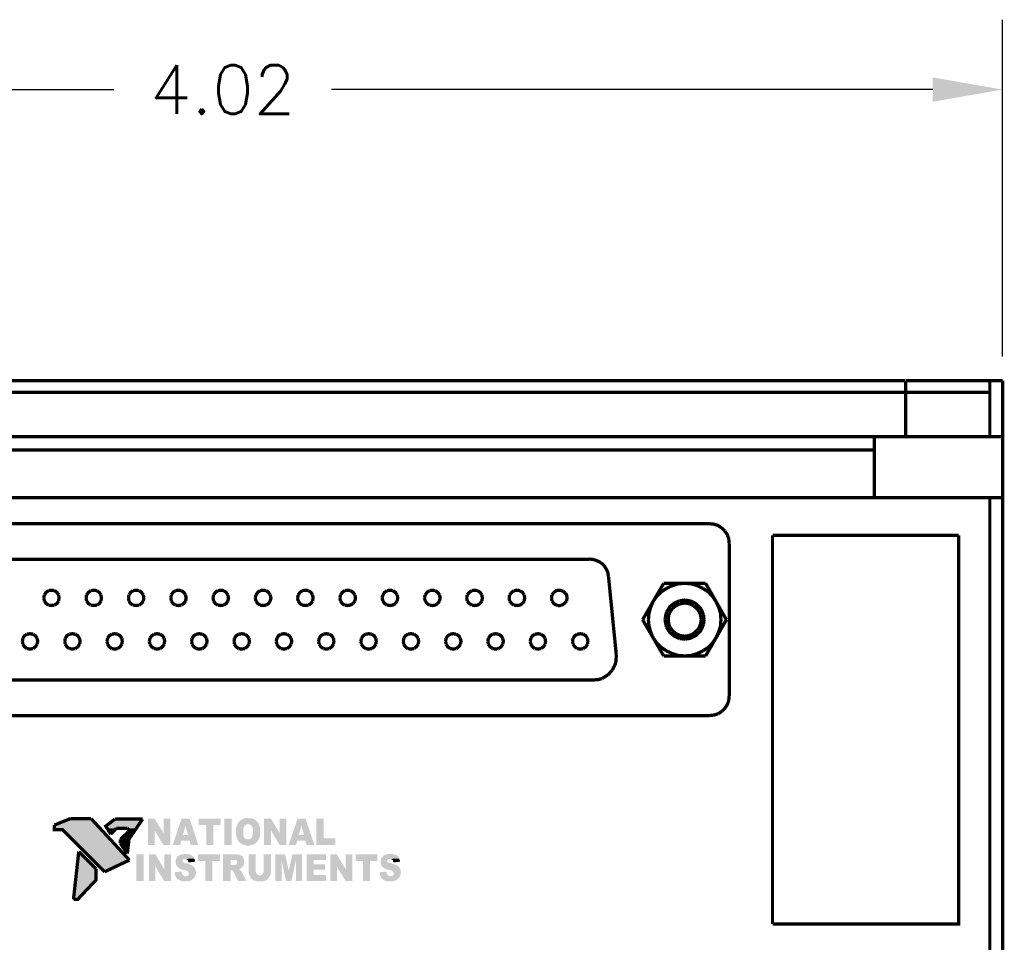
# Model space of a CAD drawing. Header units: inches. Extents: x -28.4 to 11.2, y 24.4 to 41.4.
# Tile 6 of 16: x -20.8 to -18.3, y 33.6 to 36. Entities that reach past the tile are written whole.
import ezdxf

# ---------------------------------------------------------------- set-up
doc = ezdxf.new("R2010")
doc.units = ezdxf.units.IN
doc.header["$LTSCALE"] = 1.87
doc.header["$MEASUREMENT"] = 0
doc.header["$PDMODE"] = 3
doc.header["$PDSIZE"] = 0.3125
doc.layers.get('0').update_dxf_attribs({"linetype": 'CONTINUOUS'})
doc.layers.get('Defpoints').update_dxf_attribs({"linetype": 'CONTINUOUS'})
doc.styles.add('SIMPLEX', font='SIMPLEX')
doc.dimstyles.new('DIMSTYLE_1$0', dxfattribs={"dimtxt": 0.125, "dimasz": 0.18, "dimexe": 0.18, "dimexo": 0.0625, "dimgap": 0.09, "dimtad": 0, "dimtih": 1, "dimtoh": 1, "dimzin": 4, "dimdsep": 46, "dimtxsty": 'SIMPLEX', "dimblk": '_FILLED', "dimcen": 0.09, "dimadec": 0, "dimazin": 0, "dimtp": 0.005, "dimtm": 0.005, "dimtfac": 1, "dimtofl": 0, "dimtmove": 0, "dimatfit": 3, "dimldrblk": '_FILLED', "dimfxl": 1, "dimtolj": 1, "dimtzin": 4, "dimarcsym": 0})

# ---------------------------------------------------------------- blocks, each defined once
blk = doc.blocks.new('_FILLED')
at = {"color": 0, "linetype": 'ByBlock'}
blk.add_solid([(0, 0), (-1, 0.1736), (-1, -0.1736)], dxfattribs=at)
blk = doc.blocks.new('*D4')
at = {"color": 0, "lineweight": -2, "transparency": 16777216}
for p, q in [((-22.3121, 35.1084), (-22.3121, 35.9759)), ((-18.2916, 35.1084), (-18.2916, 35.9759)), ((-22.1321, 35.7959), (-20.5823, 35.7959)), ((-18.4716, 35.7959), (-20.0214, 35.7959))]:
    blk.add_line(p, q, dxfattribs=at)
at = {"layer": 'Defpoints', "color": 0, "transparency": 16777216}
for p in [(-22.3121, 35.7959), (-22.3121, 35.0459), (-18.2916, 35.0459)]:
    blk.add_point(p, dxfattribs=at)
at = {"color": 0, "lineweight": -2, "transparency": 16777216, "xscale": 0.18, "yscale": 0.18, "zscale": 0.18, "rotation": 180}
blk.add_blockref('_FILLED', (-22.3121, 35.7959), dxfattribs=at)
at = {"color": 0, "lineweight": -2, "transparency": 16777216, "xscale": 0.18, "yscale": 0.18, "zscale": 0.18}
blk.add_blockref('_FILLED', (-18.2916, 35.7959), dxfattribs=at)
at = {"color": 0, "transparency": 16777216, "insert": (-20.3018, 35.7959), "char_height": 0.125, "attachment_point": 5, "style": 'SIMPLEX'}
blk.add_mtext('\\A1;4.02', dxfattribs=at)

msp = doc.modelspace()

# ---------------------------------------------------------------- hatches: boundary and pattern name
at = {"linetype": 'Continuous'}
for points in [[(-20.6259, 33.9015), (-20.7351, 33.9015), (-20.6943, 33.918), (-20.6259, 33.9015)], [(-20.6141, 33.8897), (-20.7351, 33.8897), (-20.7351, 33.9015), (-20.6141, 33.8897)], [(-20.6141, 33.8897), (-20.7351, 33.9015), (-20.6259, 33.9015), (-20.6141, 33.8897)], [(-20.6259, 33.9015), (-20.6943, 33.918), (-20.6406, 33.918), (-20.6259, 33.9015)], [(-20.5202, 33.8991), (-20.6023, 33.8991), (-20.5787, 33.9174), (-20.5202, 33.8991)], [(-20.5072, 33.9174), (-20.5202, 33.8991), (-20.5787, 33.9174), (-20.5072, 33.9174)], [(-20.4771, 33.8501), (-20.4937, 33.8501), (-20.4937, 33.918), (-20.4771, 33.918), (-20.4771, 33.8501)], [(-20.4541, 33.8501), (-20.4771, 33.8879), (-20.4771, 33.918), (-20.4541, 33.8808), (-20.4541, 33.8501)], [(-20.4364, 33.8501), (-20.4541, 33.8501), (-20.4541, 33.918), (-20.4364, 33.918), (-20.4364, 33.8501)], [(-20.3868, 33.8614), (-20.4081, 33.8614), (-20.411, 33.8501), (-20.4305, 33.8501), (-20.4075, 33.918), (-20.3868, 33.918), (-20.3974, 33.9003), (-20.404, 33.8761), (-20.3868, 33.8614)], [(-20.3644, 33.8501), (-20.3839, 33.8501), (-20.3868, 33.8614), (-20.404, 33.8761), (-20.391, 33.8761), (-20.3974, 33.9003), (-20.3868, 33.918), (-20.3644, 33.8501)], [(-20.3066, 33.9015), (-20.3255, 33.9015), (-20.3255, 33.8501), (-20.3437, 33.8501), (-20.3437, 33.9015), (-20.3632, 33.9015), (-20.3632, 33.918), (-20.3066, 33.918), (-20.3066, 33.9015)], [(-20.2788, 33.8501), (-20.2971, 33.8501), (-20.2971, 33.918), (-20.2788, 33.918), (-20.2788, 33.8501)], [(-20.2363, 33.8649), (-20.2635, 33.8643), (-20.2647, 33.8655), (-20.2647, 33.8673), (-20.2658, 33.8708), (-20.2676, 33.8779), (-20.267, 33.882), (-20.267, 33.8861), (-20.2676, 33.8897), (-20.2658, 33.898), (-20.2647, 33.9009), (-20.2635, 33.9033), (-20.2629, 33.9045), (-20.2369, 33.9039), (-20.2381, 33.9033), (-20.2399, 33.9033), (-20.2422, 33.9015), (-20.244, 33.9003), (-20.2452, 33.8997), (-20.2475, 33.8962), (-20.2487, 33.8915), (-20.2487, 33.8838), (-20.2487, 33.8791), (-20.2481, 33.8779), (-20.2481, 33.8755), (-20.2475, 33.8738), (-20.2475, 33.872), (-20.247, 33.8708), (-20.2452, 33.869), (-20.2446, 33.8678), (-20.2434, 33.8673), (-20.2416, 33.8655), (-20.2405, 33.8649), (-20.2363, 33.8649)], [(-20.205, 33.8808), (-20.2056, 33.8785), (-20.2056, 33.8738), (-20.2068, 33.869), (-20.2086, 33.8661), (-20.2086, 33.8649), (-20.2092, 33.8637), (-20.2104, 33.862), (-20.2115, 33.8602), (-20.2163, 33.8549), (-20.218, 33.8543), (-20.2192, 33.8531), (-20.2216, 33.8513), (-20.2251, 33.8507), (-20.2275, 33.8495), (-20.231, 33.8495), (-20.2334, 33.8484), (-20.2399, 33.8484), (-20.241, 33.8495), (-20.244, 33.8495), (-20.2493, 33.8507), (-20.2564, 33.8555), (-20.26, 33.859), (-20.2617, 33.8608), (-20.2623, 33.862), (-20.2629, 33.8643), (-20.2363, 33.8649), (-20.2328, 33.8649), (-20.2281, 33.8673), (-20.2275, 33.8684), (-20.2263, 33.8702), (-20.2257, 33.8714), (-20.2251, 33.8738), (-20.2245, 33.8755), (-20.2239, 33.8779), (-20.2239, 33.8808), (-20.2239, 33.8909), (-20.2251, 33.8962), (-20.2275, 33.8997), (-20.2292, 33.9015), (-20.2328, 33.9033), (-20.2363, 33.9039), (-20.2629, 33.9045), (-20.2611, 33.9092), (-20.2594, 33.9098), (-20.2546, 33.9145), (-20.2464, 33.9186), (-20.2399, 33.9198), (-20.2369, 33.9192), (-20.2328, 33.9192), (-20.2281, 33.9192), (-20.2204, 33.9163), (-20.2169, 33.9145), (-20.2157, 33.9127), (-20.2133, 33.9109), (-20.2115, 33.908), (-20.2104, 33.9068), (-20.2092, 33.9056), (-20.2086, 33.9033), (-20.208, 33.9015), (-20.208, 33.9003), (-20.2068, 33.8991), (-20.2062, 33.8968), (-20.2062, 33.8944), (-20.2056, 33.8932), (-20.2056, 33.8915), (-20.205, 33.8891), (-20.205, 33.8808)], [(-20.1773, 33.8501), (-20.195, 33.8501), (-20.195, 33.918), (-20.1773, 33.918), (-20.1773, 33.8501)], [(-20.1549, 33.8501), (-20.1773, 33.8879), (-20.1773, 33.918), (-20.1549, 33.8808), (-20.1549, 33.8501)], [(-20.1378, 33.8501), (-20.1549, 33.8501), (-20.1549, 33.918), (-20.1378, 33.918), (-20.1378, 33.8501)], [(-20.0882, 33.8614), (-20.1094, 33.8614), (-20.1124, 33.8501), (-20.1313, 33.8501), (-20.1088, 33.918), (-20.0882, 33.918), (-20.0988, 33.9003), (-20.1053, 33.8761), (-20.0882, 33.8614)], [(-20.0652, 33.8501), (-20.0853, 33.8501), (-20.0882, 33.8614), (-20.1053, 33.8761), (-20.0917, 33.8761), (-20.0988, 33.9003), (-20.0882, 33.918), (-20.0652, 33.8501)], [(-20.0115, 33.8501), (-20.0599, 33.8501), (-20.0599, 33.918), (-20.0416, 33.918), (-20.0416, 33.8673), (-20.0115, 33.8673), (-20.0115, 33.8501)], [(-20.5421, 33.8112), (-20.6353, 33.8112), (-20.7144, 33.8897), (-20.5421, 33.8112)], [(-20.5421, 33.8112), (-20.7144, 33.8897), (-20.6141, 33.8897), (-20.5421, 33.8112)], [(-20.5238, 33.8932), (-20.5987, 33.8932), (-20.6023, 33.8991), (-20.5238, 33.8932)], [(-20.5202, 33.8991), (-20.5238, 33.8932), (-20.6023, 33.8991), (-20.5202, 33.8991)], [(-20.5816, 33.8868), (-20.5952, 33.8868), (-20.5987, 33.8932), (-20.5816, 33.8868)], [(-20.5757, 33.8932), (-20.5816, 33.8868), (-20.5987, 33.8932), (-20.5757, 33.8932)], [(-20.5816, 33.8868), (-20.5899, 33.8785), (-20.5952, 33.8868), (-20.5816, 33.8868)], [(-20.5427, 33.8655), (-20.5633, 33.8655), (-20.5503, 33.8785), (-20.5427, 33.8655)], [(-20.5344, 33.8785), (-20.5503, 33.8785), (-20.5415, 33.8868), (-20.5344, 33.8785)], [(-20.5344, 33.8785), (-20.5427, 33.8655), (-20.5503, 33.8785), (-20.5344, 33.8785)], [(-20.5279, 33.8868), (-20.5415, 33.8868), (-20.5468, 33.8932), (-20.5279, 33.8868)], [(-20.5238, 33.8932), (-20.5279, 33.8868), (-20.5468, 33.8932), (-20.5238, 33.8932)], [(-20.5279, 33.8868), (-20.5344, 33.8785), (-20.5415, 33.8868), (-20.5279, 33.8868)], [(-20.5427, 33.8649), (-20.5645, 33.8649), (-20.5633, 33.8655), (-20.5427, 33.8649)], [(-20.5444, 33.8543), (-20.5645, 33.8543), (-20.5645, 33.8649), (-20.5444, 33.8543)], [(-20.5427, 33.8649), (-20.5444, 33.8543), (-20.5645, 33.8649), (-20.5427, 33.8649)], [(-20.5444, 33.8543), (-20.5468, 33.8283), (-20.5645, 33.8543), (-20.5444, 33.8543)], [(-20.5427, 33.8649), (-20.5633, 33.8655), (-20.5427, 33.8655), (-20.5427, 33.8649)], [(-20.6271, 33.7882), (-20.6772, 33.7882), (-20.6725, 33.833), (-20.6271, 33.7882)], [(-20.5055, 33.7575), (-20.5244, 33.7575), (-20.5244, 33.826), (-20.5055, 33.826), (-20.5055, 33.7575)], [(-20.4748, 33.7575), (-20.4919, 33.7575), (-20.4919, 33.826), (-20.4748, 33.826), (-20.4748, 33.7575)], [(-20.4524, 33.7575), (-20.4748, 33.7947), (-20.4748, 33.826), (-20.4524, 33.7876), (-20.4524, 33.7575)], [(-20.4347, 33.7575), (-20.4524, 33.7575), (-20.4524, 33.826), (-20.4347, 33.826), (-20.4347, 33.7575)], [(-20.3703, 33.7793), (-20.3715, 33.7722), (-20.3721, 33.7705), (-20.3727, 33.7687), (-20.3969, 33.7693), (-20.3951, 33.7699), (-20.3933, 33.7699), (-20.3922, 33.7705), (-20.3904, 33.7722), (-20.3886, 33.7764), (-20.3892, 33.7787), (-20.3904, 33.7817), (-20.3957, 33.784), (-20.3992, 33.7852), (-20.4063, 33.787), (-20.4099, 33.7882), (-20.4152, 33.7911), (-20.4163, 33.7929), (-20.4175, 33.7935), (-20.4205, 33.7964), (-20.4211, 33.7976), (-20.4217, 33.8), (-20.4222, 33.8012), (-20.4222, 33.8035), (-20.4228, 33.8047), (-20.4228, 33.8088), (-20.4222, 33.8106), (-20.4222, 33.8124), (-20.4217, 33.8141), (-20.4211, 33.8159), (-20.4193, 33.8183), (-20.4181, 33.8195), (-20.4175, 33.8212), (-20.4163, 33.8218), (-20.4146, 33.823), (-20.4128, 33.8236), (-20.411, 33.8248), (-20.4087, 33.826), (-20.4028, 33.8265), (-20.3998, 33.8265), (-20.3898, 33.8265), (-20.3886, 33.826), (-20.3862, 33.8254), (-20.3851, 33.8254), (-20.3821, 33.8236), (-20.3797, 33.8224), (-20.3786, 33.8212), (-20.378, 33.8195), (-20.3762, 33.8189), (-20.3756, 33.8177), (-20.375, 33.8153), (-20.3992, 33.8141), (-20.4028, 33.8141), (-20.4051, 33.8112), (-20.4051, 33.81), (-20.4051, 33.807), (-20.3998, 33.8035), (-20.3951, 33.8029), (-20.3922, 33.8018), (-20.3898, 33.8012), (-20.3886, 33.8006), (-20.3862, 33.8), (-20.3839, 33.7994), (-20.3815, 33.7976), (-20.3792, 33.7964), (-20.378, 33.7953), (-20.375, 33.7929), (-20.3721, 33.7876), (-20.3703, 33.7793)], [(-20.3089, 33.8088), (-20.3284, 33.8088), (-20.3284, 33.7575), (-20.3467, 33.7575), (-20.3467, 33.8088), (-20.3656, 33.8088), (-20.3656, 33.826), (-20.3089, 33.826), (-20.3089, 33.8088)], [(-20.247, 33.813), (-20.2735, 33.8118), (-20.2812, 33.8118), (-20.2812, 33.7982), (-20.2475, 33.7976), (-20.2511, 33.7929), (-20.2535, 33.7911), (-20.2582, 33.7882), (-20.26, 33.7876), (-20.2587, 33.787), (-20.257, 33.7864), (-20.2558, 33.7852), (-20.2812, 33.7852), (-20.2812, 33.7575), (-20.3007, 33.7575), (-20.3007, 33.826), (-20.2652, 33.826), (-20.2629, 33.8254), (-20.26, 33.8254), (-20.2587, 33.8248), (-20.2576, 33.8248), (-20.2517, 33.8218), (-20.2505, 33.8206), (-20.2493, 33.8189), (-20.2481, 33.8159), (-20.247, 33.813)], [(-20.208, 33.7722), (-20.2328, 33.7722), (-20.2334, 33.7734), (-20.2346, 33.7793), (-20.2346, 33.7852), (-20.2346, 33.826), (-20.2163, 33.826), (-20.2163, 33.7805), (-20.2151, 33.777), (-20.2127, 33.7746), (-20.2098, 33.7728), (-20.208, 33.7722)], [(-20.1773, 33.7793), (-20.1779, 33.777), (-20.1779, 33.7758), (-20.1785, 33.7734), (-20.1797, 33.7722), (-20.1802, 33.7699), (-20.1809, 33.7687), (-20.1826, 33.7675), (-20.1832, 33.7658), (-20.1862, 33.7628), (-20.1867, 33.7616), (-20.1879, 33.7598), (-20.1909, 33.7587), (-20.1944, 33.7575), (-20.1956, 33.7575), (-20.198, 33.7569), (-20.2015, 33.7569), (-20.211, 33.7563), (-20.2216, 33.7587), (-20.2281, 33.764), (-20.231, 33.7687), (-20.2316, 33.7705), (-20.2328, 33.7722), (-20.2062, 33.7722), (-20.2039, 33.7722), (-20.2009, 33.7734), (-20.1992, 33.7752), (-20.1974, 33.7775), (-20.1956, 33.7817), (-20.1956, 33.784), (-20.1956, 33.826), (-20.1773, 33.826), (-20.1773, 33.7793)], [(-20.1407, 33.826), (-20.1496, 33.81), (-20.1496, 33.7575), (-20.1655, 33.7575), (-20.1655, 33.826), (-20.1407, 33.826)], [(-20.1313, 33.784), (-20.1384, 33.7575), (-20.1496, 33.81), (-20.1407, 33.826), (-20.1313, 33.784)], [(-20.0976, 33.826), (-20.113, 33.81), (-20.1242, 33.7575), (-20.1384, 33.7575), (-20.1313, 33.784), (-20.1218, 33.826), (-20.0976, 33.826)], [(-20.0976, 33.7575), (-20.113, 33.7575), (-20.113, 33.81), (-20.0976, 33.826), (-20.0976, 33.7575)], [(-20.0351, 33.7575), (-20.0853, 33.7575), (-20.0853, 33.826), (-20.0357, 33.826), (-20.0357, 33.8112), (-20.067, 33.8112), (-20.067, 33.8006), (-20.038, 33.8006), (-20.038, 33.7864), (-20.067, 33.7864), (-20.067, 33.7728), (-20.0351, 33.7728), (-20.0351, 33.7575)], [(-20.0073, 33.7575), (-20.0245, 33.7575), (-20.0245, 33.826), (-20.0073, 33.826), (-20.0073, 33.7575)], [(-19.9849, 33.7575), (-20.0073, 33.7947), (-20.0073, 33.826), (-19.9849, 33.7876), (-19.9849, 33.7575)], [(-19.9672, 33.7575), (-19.9849, 33.7575), (-19.9849, 33.826), (-19.9672, 33.826), (-19.9672, 33.7575)], [(-19.9029, 33.8088), (-19.9218, 33.8088), (-19.9218, 33.7575), (-19.94, 33.7575), (-19.94, 33.8088), (-19.9589, 33.8088), (-19.9589, 33.826), (-19.9029, 33.826), (-19.9029, 33.8088)], [(-19.8421, 33.7775), (-19.8433, 33.7758), (-19.8433, 33.7746), (-19.8438, 33.7722), (-19.8444, 33.7705), (-19.845, 33.7687), (-19.8692, 33.7693), (-19.8675, 33.7699), (-19.8657, 33.7699), (-19.8645, 33.7705), (-19.8633, 33.7716), (-19.8615, 33.7734), (-19.861, 33.7758), (-19.861, 33.7775), (-19.8615, 33.7793), (-19.8627, 33.7811), (-19.8651, 33.7835), (-19.8722, 33.7858), (-19.8769, 33.7864), (-19.8834, 33.7893), (-19.8875, 33.7917), (-19.8893, 33.7935), (-19.891, 33.7947), (-19.8934, 33.7994), (-19.8946, 33.8047), (-19.8946, 33.81), (-19.8934, 33.8147), (-19.8905, 33.8195), (-19.8869, 33.823), (-19.8822, 33.8254), (-19.8763, 33.8265), (-19.8733, 33.8265), (-19.8615, 33.8265), (-19.8586, 33.8254), (-19.8574, 33.8254), (-19.8515, 33.8224), (-19.8509, 33.8212), (-19.8474, 33.8177), (-19.8468, 33.8153), (-19.8716, 33.8141), (-19.8751, 33.8141), (-19.8757, 33.8124), (-19.8775, 33.81), (-19.8769, 33.807), (-19.8757, 33.8053), (-19.8739, 33.8047), (-19.868, 33.8029), (-19.8657, 33.8029), (-19.8633, 33.8012), (-19.858, 33.8), (-19.8556, 33.7994), (-19.8539, 33.7976), (-19.8509, 33.7964), (-19.8498, 33.7953), (-19.848, 33.7941), (-19.8474, 33.7929), (-19.8462, 33.7911), (-19.8444, 33.7882), (-19.8438, 33.7864), (-19.8433, 33.7852), (-19.8433, 33.7829), (-19.8421, 33.7805), (-19.8421, 33.7775)], [(-20.5421, 33.8112), (-20.6058, 33.7817), (-20.6353, 33.8112), (-20.5421, 33.8112)], [(-20.3727, 33.807), (-20.3898, 33.8053), (-20.391, 33.81), (-20.3922, 33.8112), (-20.3939, 33.813), (-20.3957, 33.8141), (-20.3992, 33.8141), (-20.375, 33.8153), (-20.3745, 33.8141), (-20.3733, 33.8118), (-20.3727, 33.8106), (-20.3727, 33.807)], [(-20.2458, 33.8059), (-20.247, 33.7994), (-20.2475, 33.7976), (-20.2812, 33.7982), (-20.2735, 33.7982), (-20.2717, 33.7982), (-20.2688, 33.7988), (-20.2658, 33.8012), (-20.2647, 33.8035), (-20.2641, 33.8065), (-20.2647, 33.8083), (-20.2658, 33.8094), (-20.2664, 33.8106), (-20.2676, 33.8112), (-20.27, 33.8118), (-20.2723, 33.8118), (-20.2735, 33.8118), (-20.247, 33.813), (-20.2458, 33.8112), (-20.2458, 33.8088), (-20.2458, 33.8059)], [(-19.8444, 33.807), (-19.8621, 33.8053), (-19.8627, 33.8077), (-19.8627, 33.81), (-19.8663, 33.813), (-19.868, 33.8141), (-19.8716, 33.8141), (-19.8468, 33.8153), (-19.8462, 33.8141), (-19.8462, 33.8118), (-19.845, 33.8106), (-19.8444, 33.8083), (-19.8444, 33.807)], [(-20.6271, 33.7693), (-20.6796, 33.7693), (-20.6772, 33.7882), (-20.6271, 33.7693)], [(-20.6271, 33.7693), (-20.6772, 33.7882), (-20.6271, 33.7882), (-20.6271, 33.7693)], [(-20.3727, 33.7687), (-20.3733, 33.7675), (-20.375, 33.7658), (-20.3756, 33.7646), (-20.3774, 33.7634), (-20.3792, 33.7616), (-20.3815, 33.7598), (-20.3857, 33.7581), (-20.3868, 33.7575), (-20.3886, 33.7575), (-20.3904, 33.7569), (-20.4051, 33.7569), (-20.4075, 33.7575), (-20.4087, 33.7575), (-20.4134, 33.7598), (-20.4181, 33.7622), (-20.4193, 33.7646), (-20.4205, 33.7652), (-20.4217, 33.7675), (-20.4234, 33.771), (-20.4246, 33.7734), (-20.4246, 33.7758), (-20.4252, 33.7775), (-20.4252, 33.7799), (-20.4075, 33.7817), (-20.4075, 33.7793), (-20.4069, 33.777), (-20.4051, 33.7746), (-20.404, 33.7722), (-20.4028, 33.7716), (-20.3998, 33.7699), (-20.3986, 33.7699), (-20.3969, 33.7693), (-20.3727, 33.7687)], [(-20.241, 33.7575), (-20.2623, 33.7575), (-20.2723, 33.7787), (-20.2729, 33.7805), (-20.2747, 33.7823), (-20.2753, 33.7835), (-20.2765, 33.784), (-20.2788, 33.7852), (-20.2552, 33.7852), (-20.2535, 33.7829), (-20.2517, 33.7799), (-20.2505, 33.7775), (-20.2505, 33.777), (-20.241, 33.7575)], [(-19.845, 33.7687), (-19.8468, 33.7658), (-19.8515, 33.761), (-19.8545, 33.7593), (-19.8574, 33.7581), (-19.8592, 33.7575), (-19.861, 33.7575), (-19.8621, 33.7569), (-19.8769, 33.7569), (-19.881, 33.7575), (-19.8875, 33.7604), (-19.8923, 33.7652), (-19.8958, 33.7716), (-19.897, 33.7758), (-19.897, 33.7799), (-19.8798, 33.7817), (-19.8787, 33.777), (-19.8787, 33.7758), (-19.8769, 33.7746), (-19.8763, 33.7722), (-19.8722, 33.7699), (-19.8698, 33.7699), (-19.8692, 33.7693), (-19.845, 33.7687)], [(-20.6743, 33.7108), (-20.6861, 33.7108), (-20.6802, 33.761), (-20.6743, 33.7108)], [(-20.6271, 33.761), (-20.6802, 33.761), (-20.6796, 33.7693), (-20.6271, 33.761)], [(-20.6271, 33.761), (-20.6743, 33.7108), (-20.6802, 33.761), (-20.6271, 33.761)], [(-20.6271, 33.761), (-20.6796, 33.7693), (-20.6271, 33.7693), (-20.6271, 33.761)], [(-20.6743, 33.7108), (-20.6861, 33.7097), (-20.6861, 33.7108), (-20.6743, 33.7108)]]:
    msp.add_hatch(color=256, dxfattribs=at).paths.add_polyline_path(points)

# ---------------------------------------------------------------- linework, layer by layer
at = {"const_width": 0.0085}
for points in [[(-22.0625, 35.0459), (-18.5436, 35.0459)], [(-18.2916, 35.0459), (-18.5418, 35.0459)], [(-18.5412, 35.0459), (-18.5412, 34.9019)], [(-18.3246, 34.9019), (-18.3246, 35.0459)], [(-18.2916, 31.6982), (-18.2916, 35.0459)], [(-18.5436, 35.0164), (-22.0625, 35.0164)], [(-18.5412, 35.0164), (-18.3246, 35.0164)], [(-22.0625, 34.9019), (-18.5436, 34.9019)], [(-18.2916, 34.9019), (-18.6221, 34.9019)], [(-18.6221, 34.7449), (-18.6221, 34.9019)], [(-22.0625, 34.8677), (-18.6221, 34.8677)], [(-22.0625, 34.7449), (-18.5436, 34.7449)], [(-18.2916, 34.7449), (-18.6221, 34.7449)], [(-18.3246, 34.7449), (-18.3246, 31.9987)], [(-19.0465, 34.6776), (-21.6771, 34.6776)], [(-19.0152, 34.6664), (-19.0246, 34.6729), (-19.0353, 34.6764), (-19.0465, 34.6776)], [(-19.0075, 34.6587), (-19.0152, 34.6664)], [(-18.9963, 34.6274), (-18.9975, 34.6387), (-19.001, 34.6493), (-19.0075, 34.6587)], [(-18.8847, 34.6475), (-18.4049, 34.6475)], [(-18.8847, 33.6465), (-18.4049, 33.6465), (-18.4049, 34.6475)], [(-18.8847, 33.6465), (-18.8847, 34.6475)], [(-18.9963, 34.6274), (-18.9963, 34.2338)], [(-19.3569, 34.5862), (-21.3666, 34.5862)], [(-19.3463, 34.5855), (-19.3569, 34.5867)], [(-19.3274, 34.5779), (-19.3392, 34.5832), (-19.3463, 34.5855)], [(-19.3186, 34.5696), (-19.3274, 34.5779)], [(-19.3073, 34.5413), (-19.3091, 34.5519), (-19.3121, 34.559), (-19.3186, 34.5696)], [(-19.2873, 34.34), (-19.3073, 34.5413)], [(-20.7504, 34.5053), (-20.7569, 34.5006), (-20.761, 34.4941)], [(-20.7351, 34.5053), (-20.7427, 34.5064), (-20.7504, 34.5053)], [(-20.7244, 34.4941), (-20.7286, 34.5006), (-20.7351, 34.5053)], [(-20.6418, 34.5053), (-20.6477, 34.5006), (-20.6524, 34.4941)], [(-20.6259, 34.5053), (-20.6335, 34.5064), (-20.6418, 34.5053)], [(-20.6152, 34.4941), (-20.6194, 34.5006), (-20.6259, 34.5053)], [(-20.5326, 34.5053), (-20.5391, 34.5006), (-20.5432, 34.4941)], [(-20.5167, 34.5053), (-20.5249, 34.5064), (-20.5326, 34.5053)], [(-20.5061, 34.4941), (-20.5108, 34.5006), (-20.5167, 34.5053)], [(-20.4234, 34.5053), (-20.4299, 34.5006), (-20.434, 34.4941)], [(-20.4081, 34.5053), (-20.4157, 34.5064), (-20.4234, 34.5053)], [(-20.3974, 34.4941), (-20.4016, 34.5006), (-20.4081, 34.5053)], [(-20.3142, 34.5053), (-20.3207, 34.5006), (-20.3249, 34.4941)], [(-20.2989, 34.5053), (-20.3066, 34.5064), (-20.3142, 34.5053)], [(-20.2883, 34.4941), (-20.2924, 34.5006), (-20.2989, 34.5053)], [(-20.205, 34.5053), (-20.2115, 34.5006), (-20.2157, 34.4941)], [(-20.1897, 34.5053), (-20.1974, 34.5064), (-20.205, 34.5053)], [(-20.1791, 34.4941), (-20.1832, 34.5006), (-20.1897, 34.5053)], [(-20.0965, 34.5053), (-20.1024, 34.5006), (-20.1071, 34.4941)], [(-20.0805, 34.5053), (-20.0882, 34.5064), (-20.0965, 34.5053)], [(-20.0699, 34.4941), (-20.074, 34.5006), (-20.0805, 34.5053)], [(-19.9872, 34.5053), (-19.9937, 34.5006), (-19.9979, 34.4941)], [(-19.9725, 34.5053), (-19.9796, 34.5064), (-19.9872, 34.5053)], [(-19.9607, 34.4941), (-19.9654, 34.5006), (-19.9725, 34.5053)], [(-19.8781, 34.5053), (-19.8846, 34.5006), (-19.8887, 34.4941)], [(-19.8633, 34.5053), (-19.8704, 34.5064), (-19.8781, 34.5053)], [(-19.8521, 34.4941), (-19.8562, 34.5006), (-19.8633, 34.5053)], [(-19.7689, 34.5053), (-19.7754, 34.5006), (-19.7795, 34.4941)], [(-19.7541, 34.5053), (-19.7612, 34.5064), (-19.7689, 34.5053)], [(-19.7429, 34.4941), (-19.747, 34.5006), (-19.7541, 34.5053)], [(-19.6597, 34.5053), (-19.6662, 34.5006), (-19.6715, 34.4941)], [(-19.6449, 34.5053), (-19.652, 34.5064), (-19.6597, 34.5053)], [(-19.6337, 34.4941), (-19.6378, 34.5006), (-19.6449, 34.5053)], [(-19.5511, 34.5053), (-19.557, 34.5006), (-19.5623, 34.4941)], [(-19.5358, 34.5053), (-19.5428, 34.5064), (-19.5511, 34.5053)], [(-19.5246, 34.4941), (-19.5287, 34.5006), (-19.5358, 34.5053)], [(-19.4283, 34.5053), (-19.4325, 34.5064), (-19.4372, 34.5064), (-19.4419, 34.5053), (-19.4461, 34.5023)], [(-19.4242, 34.5035), (-19.4283, 34.5053)], [(-19.1651, 34.5242), (-19.2194, 34.4303)], [(-19.171, 34.5023), (-19.158, 34.5112)], [(-19.0571, 34.5242), (-19.1651, 34.5242)], [(-19.158, 34.5112), (-19.1427, 34.5183)], [(-19.1427, 34.5183), (-19.1273, 34.523)], [(-19.1273, 34.523), (-19.1108, 34.5242), (-19.0948, 34.523)], [(-19.0948, 34.523), (-19.0789, 34.5183)], [(-19.0789, 34.5183), (-19.0642, 34.5112)], [(-19.0642, 34.5112), (-19.0506, 34.5023)], [(-19.0034, 34.4303), (-19.0571, 34.5242)], [(-20.761, 34.4941), (-20.7628, 34.4864), (-20.7628, 34.4864)], [(-20.7628, 34.4864), (-20.761, 34.4787)], [(-20.7244, 34.4787), (-20.7233, 34.4864), (-20.7244, 34.4941)], [(-20.6524, 34.4941), (-20.6536, 34.4864), (-20.6536, 34.4864)], [(-20.6536, 34.4864), (-20.6524, 34.4787)], [(-20.6152, 34.4787), (-20.6141, 34.4864), (-20.6152, 34.4941)], [(-20.5432, 34.4941), (-20.5444, 34.4864), (-20.5444, 34.4864)], [(-20.5444, 34.4864), (-20.5432, 34.4787)], [(-20.5061, 34.4787), (-20.5049, 34.4864), (-20.5061, 34.4941)], [(-20.434, 34.4941), (-20.4352, 34.4864), (-20.4352, 34.4864)], [(-20.4352, 34.4864), (-20.434, 34.4787)], [(-20.3974, 34.4787), (-20.3957, 34.4864), (-20.3974, 34.4941)], [(-20.3249, 34.4941), (-20.3266, 34.4864), (-20.3266, 34.4864)], [(-20.3266, 34.4864), (-20.3249, 34.4787)], [(-20.2883, 34.4787), (-20.2865, 34.4864), (-20.2883, 34.4941)], [(-20.2157, 34.4941), (-20.218, 34.4864), (-20.218, 34.4864)], [(-20.218, 34.4864), (-20.2157, 34.4787)], [(-20.1791, 34.4787), (-20.1773, 34.4864), (-20.1791, 34.4941)], [(-20.1071, 34.4941), (-20.1088, 34.4864), (-20.1088, 34.4864)], [(-20.1088, 34.4864), (-20.1071, 34.4787)], [(-20.0699, 34.4787), (-20.0687, 34.4864), (-20.0699, 34.4941)], [(-19.9979, 34.4941), (-19.9997, 34.4864), (-19.9997, 34.4864)], [(-19.9997, 34.4864), (-19.9979, 34.4787)], [(-19.9607, 34.4787), (-19.9595, 34.4864), (-19.9607, 34.4941)], [(-19.8887, 34.4941), (-19.891, 34.4864), (-19.891, 34.4864)], [(-19.891, 34.4864), (-19.8887, 34.4787)], [(-19.8521, 34.4787), (-19.8503, 34.4864), (-19.8521, 34.4941)], [(-19.7795, 34.4941), (-19.7819, 34.4864), (-19.7819, 34.4864)], [(-19.7819, 34.4864), (-19.7795, 34.4787)], [(-19.7429, 34.4787), (-19.7411, 34.4864), (-19.7429, 34.4941)], [(-19.6715, 34.4941), (-19.6727, 34.4864), (-19.6727, 34.4864)], [(-19.6727, 34.4864), (-19.6715, 34.4787)], [(-19.6337, 34.4787), (-19.6325, 34.4864), (-19.6337, 34.4941)], [(-19.5623, 34.4941), (-19.5635, 34.4864), (-19.5635, 34.4864)], [(-19.5635, 34.4864), (-19.5623, 34.4787)], [(-19.5246, 34.4787), (-19.5233, 34.4864), (-19.5246, 34.4941)], [(-19.4531, 34.4941), (-19.4543, 34.4864), (-19.4543, 34.4864)], [(-19.4543, 34.4864), (-19.4531, 34.4787)], [(-19.4484, 34.5006), (-19.4531, 34.4941)], [(-19.4461, 34.5023), (-19.4484, 34.5006)], [(-19.4183, 34.4988), (-19.4242, 34.5035)], [(-19.4153, 34.4787), (-19.4142, 34.4864), (-19.4153, 34.4941), (-19.4183, 34.4988)], [(-19.1923, 34.4775), (-19.1828, 34.4911)], [(-19.1828, 34.4911), (-19.171, 34.5023)], [(-19.1574, 34.4504), (-19.1492, 34.464), (-19.1373, 34.4734), (-19.1238, 34.4793)], [(-19.1238, 34.4793), (-19.1096, 34.4811)], [(-19.1096, 34.4811), (-19.0948, 34.4781), (-19.0819, 34.4716), (-19.0707, 34.4604), (-19.0665, 34.4527), (-19.0624, 34.4421)], [(-19.0506, 34.5023), (-19.0394, 34.4911)], [(-19.0394, 34.4911), (-19.0305, 34.4775), (-19.0234, 34.4622)], [(-20.761, 34.4787), (-20.7569, 34.4722), (-20.7504, 34.4681)], [(-20.7504, 34.4681), (-20.7427, 34.4669), (-20.7351, 34.4681)], [(-20.7351, 34.4681), (-20.7286, 34.4722), (-20.7244, 34.4787)], [(-20.6524, 34.4787), (-20.6477, 34.4722), (-20.6418, 34.4681)], [(-20.6418, 34.4681), (-20.6335, 34.4669), (-20.6259, 34.4681)], [(-20.6259, 34.4681), (-20.6194, 34.4722), (-20.6152, 34.4787)], [(-20.5432, 34.4787), (-20.5391, 34.4722), (-20.5326, 34.4681)], [(-20.5326, 34.4681), (-20.5249, 34.4669), (-20.5167, 34.4681)], [(-20.5167, 34.4681), (-20.5108, 34.4722), (-20.5061, 34.4787)], [(-20.434, 34.4787), (-20.4299, 34.4722), (-20.4234, 34.4681)], [(-20.4234, 34.4681), (-20.4157, 34.4669), (-20.4081, 34.4681)], [(-20.4081, 34.4681), (-20.4016, 34.4722), (-20.3974, 34.4787)], [(-20.3249, 34.4787), (-20.3207, 34.4722), (-20.3142, 34.4681)], [(-20.3142, 34.4681), (-20.3066, 34.4669), (-20.2989, 34.4681)], [(-20.2989, 34.4681), (-20.2924, 34.4722), (-20.2883, 34.4787)], [(-20.2157, 34.4787), (-20.2115, 34.4722), (-20.205, 34.4681)], [(-20.205, 34.4681), (-20.1974, 34.4669), (-20.1897, 34.4681)], [(-20.1897, 34.4681), (-20.1832, 34.4722), (-20.1791, 34.4787)], [(-20.1071, 34.4787), (-20.1024, 34.4722), (-20.0965, 34.4681)], [(-20.0965, 34.4681), (-20.0882, 34.4669), (-20.0805, 34.4681)], [(-20.0805, 34.4681), (-20.074, 34.4722), (-20.0699, 34.4787)], [(-19.9979, 34.4787), (-19.9937, 34.4722), (-19.9872, 34.4681)], [(-19.9872, 34.4681), (-19.9796, 34.4669), (-19.9725, 34.4681), (-19.9654, 34.4722)], [(-19.9654, 34.4722), (-19.9607, 34.4787)], [(-19.8887, 34.4787), (-19.8846, 34.4722), (-19.8781, 34.4681)], [(-19.8781, 34.4681), (-19.8704, 34.4669), (-19.8633, 34.4681), (-19.8562, 34.4722)], [(-19.8562, 34.4722), (-19.8521, 34.4787)], [(-19.7795, 34.4787), (-19.7754, 34.4722), (-19.7689, 34.4681)], [(-19.7689, 34.4681), (-19.7612, 34.4669), (-19.7541, 34.4681), (-19.747, 34.4722)], [(-19.747, 34.4722), (-19.7429, 34.4787)], [(-19.6715, 34.4787), (-19.6662, 34.4722), (-19.6597, 34.4681)], [(-19.6597, 34.4681), (-19.652, 34.4669), (-19.6449, 34.4681), (-19.6378, 34.4722)], [(-19.6378, 34.4722), (-19.6337, 34.4787)], [(-19.5623, 34.4787), (-19.557, 34.4722), (-19.5511, 34.4681)], [(-19.5511, 34.4681), (-19.5428, 34.4669), (-19.5358, 34.4681), (-19.5287, 34.4722)], [(-19.5287, 34.4722), (-19.5246, 34.4787)], [(-19.4531, 34.4787), (-19.4484, 34.4722), (-19.4461, 34.4704), (-19.4419, 34.4681)], [(-19.4419, 34.4681), (-19.4372, 34.4669)], [(-19.4372, 34.4669), (-19.4325, 34.4669), (-19.4283, 34.4675)], [(-19.4283, 34.4675), (-19.4242, 34.4699), (-19.4183, 34.4746)], [(-19.4183, 34.4746), (-19.4153, 34.4787)], [(-19.2046, 34.4303), (-19.2029, 34.4469), (-19.1987, 34.4622), (-19.1923, 34.4775)], [(-19.1498, 34.4486), (-19.1427, 34.4592)], [(-19.1427, 34.4592), (-19.1332, 34.4669), (-19.1226, 34.4716)], [(-19.1226, 34.4716), (-19.1108, 34.4734), (-19.099, 34.4716), (-19.0878, 34.4663)], [(-19.0878, 34.4663), (-19.0784, 34.4575)], [(-19.0784, 34.4575), (-19.0742, 34.4522)], [(-19.0234, 34.4622), (-19.0187, 34.4469), (-19.0176, 34.4303)], [(-19.2194, 34.4303), (-19.1651, 34.3371)], [(-19.2029, 34.4144), (-19.2046, 34.4303)], [(-19.1616, 34.4303), (-19.1598, 34.4421), (-19.1574, 34.4504)], [(-19.1598, 34.4191), (-19.1616, 34.4303)], [(-19.1533, 34.4303), (-19.1521, 34.4421)], [(-19.1498, 34.4126), (-19.1521, 34.4191), (-19.1533, 34.4303)], [(-19.1521, 34.4421), (-19.1498, 34.4486)], [(-19.0742, 34.4522), (-19.0701, 34.4421)], [(-19.0683, 34.4303), (-19.0701, 34.4191), (-19.0742, 34.4091)], [(-19.0701, 34.4421), (-19.0683, 34.4303)], [(-19.0683, 34.4303), (-19.0683, 34.4303)], [(-19.0624, 34.4421), (-19.0612, 34.4303)], [(-19.0612, 34.4303), (-19.0624, 34.4191)], [(-19.0612, 34.4303), (-19.0612, 34.4303)], [(-19.0571, 34.3371), (-19.0034, 34.4303)], [(-19.0176, 34.4303), (-19.0187, 34.4144)], [(-19.1923, 34.3837), (-19.1987, 34.399), (-19.2029, 34.4144)], [(-19.1574, 34.4108), (-19.1598, 34.4191)], [(-19.1238, 34.3819), (-19.1373, 34.3878), (-19.1492, 34.3973), (-19.1574, 34.4108)], [(-19.1427, 34.402), (-19.1498, 34.4126)], [(-19.0624, 34.4191), (-19.0665, 34.4085), (-19.0707, 34.4008), (-19.0819, 34.3896), (-19.0948, 34.3831), (-19.1096, 34.3802)], [(-19.0784, 34.4038), (-19.0878, 34.3949)], [(-19.0742, 34.4091), (-19.0784, 34.4038)], [(-19.0187, 34.4144), (-19.0234, 34.399)], [(-20.8165, 34.3825), (-20.8177, 34.3748), (-20.8177, 34.3748)], [(-20.8059, 34.3931), (-20.8124, 34.389), (-20.8165, 34.3825)], [(-20.7905, 34.3931), (-20.7982, 34.3943), (-20.8059, 34.3931)], [(-20.7799, 34.3825), (-20.784, 34.389), (-20.7905, 34.3931)], [(-20.7799, 34.3672), (-20.7782, 34.3748), (-20.7799, 34.3825)], [(-20.7073, 34.3825), (-20.7085, 34.3748), (-20.7085, 34.3748)], [(-20.6967, 34.3931), (-20.7032, 34.389), (-20.7073, 34.3825)], [(-20.6814, 34.3931), (-20.689, 34.3943), (-20.6967, 34.3931)], [(-20.6707, 34.3825), (-20.6749, 34.389), (-20.6814, 34.3931)], [(-20.6707, 34.3672), (-20.6689, 34.3748), (-20.6707, 34.3825)], [(-20.5981, 34.3825), (-20.5999, 34.3748), (-20.5999, 34.3748)], [(-20.5875, 34.3931), (-20.594, 34.389), (-20.5981, 34.3825)], [(-20.5722, 34.3931), (-20.5798, 34.3943), (-20.5875, 34.3931)], [(-20.5615, 34.3825), (-20.5657, 34.389), (-20.5722, 34.3931)], [(-20.5615, 34.3672), (-20.5604, 34.3748), (-20.5615, 34.3825)], [(-20.489, 34.3825), (-20.4907, 34.3748), (-20.4907, 34.3748)], [(-20.4783, 34.3931), (-20.4848, 34.389), (-20.489, 34.3825)], [(-20.463, 34.3931), (-20.4707, 34.3943), (-20.4783, 34.3931)], [(-20.4524, 34.3825), (-20.4565, 34.389), (-20.463, 34.3931)], [(-20.4524, 34.3672), (-20.4512, 34.3748), (-20.4524, 34.3825)], [(-20.3803, 34.3825), (-20.3815, 34.3748), (-20.3815, 34.3748)], [(-20.3697, 34.3931), (-20.3762, 34.389), (-20.3803, 34.3825)], [(-20.3538, 34.3931), (-20.362, 34.3943), (-20.3697, 34.3931)], [(-20.3432, 34.3825), (-20.3479, 34.389), (-20.3538, 34.3931)], [(-20.3432, 34.3672), (-20.342, 34.3748), (-20.3432, 34.3825)], [(-20.2712, 34.3825), (-20.2723, 34.3748), (-20.2723, 34.3748)], [(-20.2605, 34.3931), (-20.267, 34.389), (-20.2712, 34.3825)], [(-20.2446, 34.3931), (-20.2529, 34.3943), (-20.2605, 34.3931)], [(-20.234, 34.3825), (-20.2387, 34.389), (-20.2446, 34.3931)], [(-20.234, 34.3672), (-20.2328, 34.3748), (-20.234, 34.3825)], [(-20.162, 34.3825), (-20.1637, 34.3748), (-20.1637, 34.3748)], [(-20.1513, 34.3931), (-20.1578, 34.389), (-20.162, 34.3825)], [(-20.136, 34.3931), (-20.1437, 34.3943), (-20.1513, 34.3931)], [(-20.1254, 34.3825), (-20.1295, 34.389), (-20.136, 34.3931)], [(-20.1254, 34.3672), (-20.1236, 34.3748), (-20.1254, 34.3825)], [(-20.0528, 34.3825), (-20.0545, 34.3748), (-20.0545, 34.3748)], [(-20.0422, 34.3931), (-20.0486, 34.389), (-20.0528, 34.3825)], [(-20.0268, 34.3931), (-20.0345, 34.3943), (-20.0422, 34.3931)], [(-20.0162, 34.3825), (-20.0203, 34.389), (-20.0268, 34.3931)], [(-20.0162, 34.3672), (-20.015, 34.3748), (-20.0162, 34.3825)], [(-19.9442, 34.3825), (-19.9454, 34.3748), (-19.9454, 34.3748)], [(-19.9335, 34.3931), (-19.9395, 34.389), (-19.9442, 34.3825)], [(-19.9176, 34.3931), (-19.9253, 34.3943), (-19.9335, 34.3931)], [(-19.907, 34.3825), (-19.9111, 34.389), (-19.9176, 34.3931)], [(-19.907, 34.3672), (-19.9058, 34.3748), (-19.907, 34.3825)], [(-19.835, 34.3825), (-19.8362, 34.3748), (-19.8362, 34.3748)], [(-19.8244, 34.3931), (-19.8309, 34.389), (-19.835, 34.3825)], [(-19.8084, 34.3931), (-19.8167, 34.3943), (-19.8244, 34.3931)], [(-19.7978, 34.3825), (-19.8025, 34.389), (-19.8084, 34.3931)], [(-19.7978, 34.3672), (-19.7966, 34.3748), (-19.7978, 34.3825)], [(-19.7258, 34.3825), (-19.727, 34.3748), (-19.727, 34.3748)], [(-19.7152, 34.3931), (-19.7217, 34.389), (-19.7258, 34.3825)], [(-19.6998, 34.3931), (-19.7075, 34.3943), (-19.7152, 34.3931)], [(-19.6892, 34.3825), (-19.6933, 34.389), (-19.6998, 34.3931)], [(-19.6892, 34.3672), (-19.6874, 34.3748), (-19.6892, 34.3825)], [(-19.6166, 34.3825), (-19.6184, 34.3748), (-19.6184, 34.3748)], [(-19.606, 34.3931), (-19.6125, 34.389), (-19.6166, 34.3825)], [(-19.5906, 34.3931), (-19.5983, 34.3943), (-19.606, 34.3931)], [(-19.58, 34.3825), (-19.5841, 34.389), (-19.5906, 34.3931)], [(-19.58, 34.3672), (-19.5783, 34.3748), (-19.58, 34.3825)], [(-19.5074, 34.3825), (-19.5092, 34.3748), (-19.5092, 34.3748)], [(-19.4968, 34.3931), (-19.5033, 34.389), (-19.5074, 34.3825)], [(-19.4815, 34.3931), (-19.4891, 34.3943), (-19.4968, 34.3931)], [(-19.4708, 34.3825), (-19.475, 34.389), (-19.4815, 34.3931)], [(-19.4708, 34.3672), (-19.4696, 34.3748), (-19.4708, 34.3825)], [(-19.3988, 34.3825), (-19.4, 34.3748), (-19.4, 34.3748)], [(-19.3882, 34.3931), (-19.3941, 34.389), (-19.3988, 34.3825)], [(-19.3723, 34.3931), (-19.3799, 34.3943), (-19.3882, 34.3931)], [(-19.3616, 34.3825), (-19.3658, 34.389), (-19.3723, 34.3931)], [(-19.3616, 34.3672), (-19.3605, 34.3748), (-19.3616, 34.3825)], [(-19.1828, 34.3701), (-19.1923, 34.3837)], [(-19.1226, 34.3896), (-19.1332, 34.3943), (-19.1427, 34.402)], [(-19.1096, 34.3802), (-19.1238, 34.3819)], [(-19.0878, 34.3949), (-19.099, 34.3896), (-19.1108, 34.3878), (-19.1226, 34.3896)], [(-19.0234, 34.399), (-19.0305, 34.3837), (-19.0394, 34.3701)], [(-20.8177, 34.3748), (-20.8165, 34.3672)], [(-20.8165, 34.3672), (-20.8124, 34.3607), (-20.8059, 34.356)], [(-20.8059, 34.356), (-20.7982, 34.3548), (-20.7905, 34.356)], [(-20.7905, 34.356), (-20.784, 34.3607), (-20.7799, 34.3672)], [(-20.7085, 34.3748), (-20.7073, 34.3672)], [(-20.7073, 34.3672), (-20.7032, 34.3607), (-20.6967, 34.356)], [(-20.6967, 34.356), (-20.689, 34.3548), (-20.6814, 34.356)], [(-20.6814, 34.356), (-20.6749, 34.3607), (-20.6707, 34.3672)], [(-20.5999, 34.3748), (-20.5981, 34.3672)], [(-20.5981, 34.3672), (-20.594, 34.3607), (-20.5875, 34.356)], [(-20.5875, 34.356), (-20.5798, 34.3548), (-20.5722, 34.356)], [(-20.5722, 34.356), (-20.5657, 34.3607), (-20.5615, 34.3672)], [(-20.4907, 34.3748), (-20.489, 34.3672)], [(-20.489, 34.3672), (-20.4848, 34.3607), (-20.4783, 34.356)], [(-20.4783, 34.356), (-20.4707, 34.3548), (-20.463, 34.356)], [(-20.463, 34.356), (-20.4565, 34.3607), (-20.4524, 34.3672)], [(-20.3815, 34.3748), (-20.3803, 34.3672)], [(-20.3803, 34.3672), (-20.3762, 34.3607), (-20.3697, 34.356)], [(-20.3697, 34.356), (-20.362, 34.3548), (-20.3538, 34.356)], [(-20.3538, 34.356), (-20.3479, 34.3607), (-20.3432, 34.3672)], [(-20.2723, 34.3748), (-20.2712, 34.3672)], [(-20.2712, 34.3672), (-20.267, 34.3607), (-20.2605, 34.356)], [(-20.2605, 34.356), (-20.2529, 34.3548), (-20.2446, 34.356)], [(-20.2446, 34.356), (-20.2387, 34.3607), (-20.234, 34.3672)], [(-20.1637, 34.3748), (-20.162, 34.3672)], [(-20.162, 34.3672), (-20.1578, 34.3607), (-20.1513, 34.356)], [(-20.1513, 34.356), (-20.1437, 34.3548), (-20.136, 34.356)], [(-20.136, 34.356), (-20.1295, 34.3607), (-20.1254, 34.3672)], [(-20.0545, 34.3748), (-20.0528, 34.3672)], [(-20.0528, 34.3672), (-20.0486, 34.3607), (-20.0422, 34.356)], [(-20.0422, 34.356), (-20.0345, 34.3548), (-20.0268, 34.356)], [(-20.0268, 34.356), (-20.0203, 34.3607), (-20.0162, 34.3672)], [(-19.9454, 34.3748), (-19.9442, 34.3672)], [(-19.9442, 34.3672), (-19.9395, 34.3607), (-19.9335, 34.356)], [(-19.9335, 34.356), (-19.9253, 34.3548), (-19.9176, 34.356)], [(-19.9176, 34.356), (-19.9111, 34.3607), (-19.907, 34.3672)], [(-19.8362, 34.3748), (-19.835, 34.3672)], [(-19.835, 34.3672), (-19.8309, 34.3607), (-19.8244, 34.356)], [(-19.8244, 34.356), (-19.8167, 34.3548), (-19.8084, 34.356)], [(-19.8084, 34.356), (-19.8025, 34.3607), (-19.7978, 34.3672)], [(-19.727, 34.3748), (-19.7258, 34.3672)], [(-19.7258, 34.3672), (-19.7217, 34.3607), (-19.7152, 34.356)], [(-19.7152, 34.356), (-19.7075, 34.3548), (-19.6998, 34.356)], [(-19.6998, 34.356), (-19.6933, 34.3607), (-19.6892, 34.3672)], [(-19.6184, 34.3748), (-19.6166, 34.3672)], [(-19.6166, 34.3672), (-19.6125, 34.3607), (-19.606, 34.356)], [(-19.606, 34.356), (-19.5983, 34.3548), (-19.5906, 34.356)], [(-19.5906, 34.356), (-19.5841, 34.3607), (-19.58, 34.3672)], [(-19.5092, 34.3748), (-19.5074, 34.3672)], [(-19.5074, 34.3672), (-19.5033, 34.3607), (-19.4968, 34.356)], [(-19.4968, 34.356), (-19.4891, 34.3548), (-19.4815, 34.356)], [(-19.4815, 34.356), (-19.475, 34.3607), (-19.4708, 34.3672)], [(-19.4, 34.3748), (-19.3988, 34.3672)], [(-19.3988, 34.3672), (-19.3941, 34.3607), (-19.3882, 34.356)], [(-19.3882, 34.356), (-19.3799, 34.3548), (-19.3723, 34.356)], [(-19.3723, 34.356), (-19.3658, 34.3607), (-19.3616, 34.3672)], [(-19.171, 34.3589), (-19.1828, 34.3701)], [(-19.158, 34.3501), (-19.171, 34.3589)], [(-19.0506, 34.3589), (-19.0642, 34.3501)], [(-19.0394, 34.3701), (-19.0506, 34.3589)], [(-19.2973, 34.3005), (-19.2896, 34.317), (-19.2878, 34.3259), (-19.2873, 34.34)], [(-19.1651, 34.3371), (-19.0571, 34.3371)], [(-19.1427, 34.343), (-19.158, 34.3501)], [(-19.0789, 34.343), (-19.0948, 34.3382), (-19.1108, 34.3371), (-19.1273, 34.3382), (-19.1427, 34.343)], [(-19.0642, 34.3501), (-19.0789, 34.343)], [(-19.3475, 34.2751), (-19.3333, 34.2763), (-19.3245, 34.2786)], [(-19.3245, 34.2786), (-19.3091, 34.2881)], [(-19.3091, 34.2881), (-19.2973, 34.3005)], [(-19.3475, 34.2751), (-21.376, 34.2751)], [(-19.0152, 34.1942), (-19.0075, 34.2025), (-19.001, 34.212), (-18.9975, 34.2226), (-18.9963, 34.2338)], [(-19.0465, 34.1836), (-21.6771, 34.1836)], [(-19.0465, 34.1836), (-19.0353, 34.1848), (-19.0246, 34.1883)], [(-19.0246, 34.1883), (-19.0152, 34.1942)], [(-20.7351, 33.9015), (-20.6943, 33.918)], [(-20.6058, 33.7811), (-20.7144, 33.8897), (-20.7351, 33.8897), (-20.7351, 33.9015)], [(-20.6943, 33.918), (-20.6406, 33.918)], [(-20.6406, 33.918), (-20.5421, 33.8112)], [(-20.5792, 33.9168), (-20.6029, 33.8985), (-20.5899, 33.8779)], [(-20.5078, 33.9168), (-20.5792, 33.9168)], [(-20.5474, 33.8277), (-20.5432, 33.8655), (-20.5078, 33.9168)], [(-20.5078, 33.9168), (-20.5078, 33.9168)], [(-20.5899, 33.8779), (-20.5757, 33.8932)], [(-20.5757, 33.8932), (-20.5474, 33.8932)], [(-20.5474, 33.8932), (-20.5415, 33.8868), (-20.5651, 33.8649)], [(-20.5651, 33.8649), (-20.5651, 33.8543)], [(-20.5651, 33.8543), (-20.5474, 33.8277)], [(-20.6796, 33.7693), (-20.6725, 33.833)], [(-20.6725, 33.833), (-20.6277, 33.7882)], [(-20.5421, 33.8112), (-20.6058, 33.7811)], [(-20.6277, 33.7882), (-20.6277, 33.7604), (-20.6749, 33.7103), (-20.6861, 33.7097)], [(-20.6861, 33.7097), (-20.6796, 33.7693)], [(-20.6058, 33.7811), (-20.6058, 33.7811)], [(-20.6861, 33.7097), (-20.6861, 33.7097)]]:
    msp.add_lwpolyline(points, dxfattribs=at)

# ---------------------------------------------------------------- dimensions: what is measured, and where the dimension line sits
dim = msp.add_linear_dim(base=(-22.3121, 35.7959), p1=(-18.2916, 35.0459), p2=(-22.3121, 35.0459), dimstyle='DIMSTYLE_1$0')
dim.commit()
dim.dimension.update_dxf_attribs({"geometry": '*D4', "text_midpoint": (-20.3018, 35.7959)})

doc.saveas('drawing.dxf')
